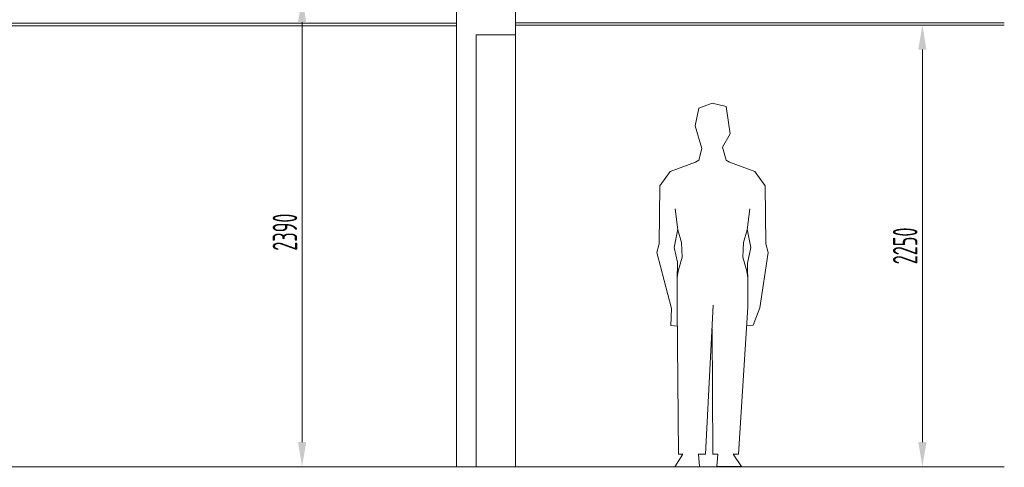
# Model space of a CAD drawing. Header units: millimetres. Extents: x 15940 to 92175, y -24684 to 227664.
# Tile 90 of 132: x 34558 to 39576, y 162373 to 164654. Entities that reach past the tile are written whole.
import ezdxf

# ---------------------------------------------------------------- set-up
doc = ezdxf.new("R2010")
doc.units = ezdxf.units.MM
doc.header["$LTSCALE"] = 0.05
doc.linetypes.add('phl_thick', pattern=[0])
doc.layers.get('0').update_dxf_attribs({"lineweight": 5})
doc.layers.add('UT_KOTY - DIMENZE', color=7, linetype='Continuous', lineweight=5)
doc.layers.add('VZT_50 POPIS - OBECNE', color=7, linetype='Continuous', lineweight=13)
doc.styles.add('ISOCP 2.5', font='isocp.shx', dxfattribs={"width": 0.6, "height": 2.5})

msp = doc.modelspace()

# ---------------------------------------------------------------- linework, layer by layer
for p, q in [((38019.3, 164203.7), (37999.7, 164113.5)), ((38086.4, 164228), (38019.3, 164203.7)), ((38159, 164212.3), (38086.4, 164228)), ((38178.5, 164072.7), (38159, 164212.3)), ((37999.7, 164113.5), (38035, 163997.1)), ((38140.4, 164003.7), (38178.5, 164072.7)), ((38018.3, 163938.1), (38035, 163997.1)), ((38159, 163938.1), (38140.4, 164003.7)), ((38001.6, 163928.2), (38018.3, 163938.1)), ((38175.6, 163928.2), (38159, 163938.1)), ((37872.6, 163880.4), (38001.6, 163928.2)), ((38304.7, 163880.4), (38175.6, 163928.2)), ((37819.7, 163808.2), (37872.6, 163880.4)), ((38357.5, 163808.2), (38304.7, 163880.4)), ((37816.9, 163512.6), (37819.7, 163808.2)), ((38360.4, 163512.6), (38357.5, 163808.2)), ((37897.6, 163690), (37911.3, 163583.2)), ((38279.7, 163690), (38266, 163583.2)), ((37911.4, 163587), (37893.1, 163493.5)), ((37911.3, 163583.2), (37930.4, 163518.8)), ((38266, 163583.2), (38246.8, 163518.8)), ((38265.9, 163587), (38284.1, 163493.5)), ((37805.3, 163468.5), (37816.9, 163512.6)), ((37893.1, 163493.5), (37909.8, 163418.4)), ((37930.4, 163518.8), (37933.6, 163444.4)), ((38246.8, 163518.8), (38243.7, 163444.4)), ((38284.1, 163493.5), (38267.5, 163414.2)), ((38372, 163468.5), (38360.4, 163512.6)), ((37880.1, 163181.6), (37805.3, 163468.5)), ((37914.2, 163372.4), (37933.6, 163444.4)), ((38263.1, 163372.4), (38243.7, 163444.4)), ((38329.5, 163185.5), (38372, 163468.5)), ((37909.8, 163418.4), (37908.9, 163325.8)), ((38267.5, 163414.2), (38268.4, 163300.7)), ((37908.8, 163189.3), (37908.9, 163338.4)), ((37908.9, 163338.4), (37914.2, 163372.4)), ((38268.4, 163338.4), (38263.1, 163372.4)), ((38268.5, 163189.3), (38268.4, 163338.4)), ((37875.9, 163096.5), (37880.1, 163181.6)), ((37908.8, 163189.3), (37915.8, 162439.5)), ((38053.6, 162439.5), (38092.6, 163199.3)), ((38221.4, 162439.5), (38268.5, 163189.3)), ((38296.6, 163098), (38329.5, 163185.5)), ((37909.7, 163092.6), (37875.9, 163096.5)), ((38262.8, 163094.2), (38296.6, 163098)), ((38086.5, 163079.2), (38089.9, 162439.5)), ((37937.1, 162439.5), (37897.2, 162376.5)), ((37915.8, 162439.5), (37937.1, 162439.5)), ((38017, 162439.5), (38053.6, 162439.5)), ((38017, 162439.5), (38022.5, 162377.6)), ((38089.9, 162439.5), (38115.3, 162439.5)), ((38115.3, 162439.5), (38111.5, 162378)), ((38193.4, 162439.5), (38221.4, 162439.5)), ((38193.4, 162439.5), (38236.9, 162376.9)), ((38111.5, 162378), (38236.9, 162376.9)), ((38022.5, 162377.6), (37897.2, 162376.5))]:
    msp.add_line(p, q)
at = {"layer": 'UT_KOTY - DIMENZE'}
for p, q in [((35997.1, 162501.5), (35997.1, 164641.5)), ((39158.3, 162501.5), (39158.3, 164501.3))]:
    msp.add_line(p, q, dxfattribs=at)
for points in [[(35976.3, 164641.5), (36018, 164641.5), (35997.1, 164766.5)], [(39137.4, 164501.3), (39179.1, 164501.3), (39158.3, 164626.3)], [(35976.3, 162501.5), (36018, 162501.5), (35997.1, 162376.5)], [(39137.4, 162501.5), (39179.1, 162501.5), (39158.3, 162376.5)]]:
    msp.add_solid(points, dxfattribs=at)
at = {"layer": 'VZT_50 POPIS - OBECNE', "color": 8, "linetype": 'phl_thick'}
for p, q in [((36784.4, 162376.5), (36784.4, 164704)), ((37084.1, 162373.3), (37084.1, 164704)), ((37084.3, 164576.5), (37084.3, 164704)), ((34384.1, 164635.8), (36784.4, 164635.8)), ((37084.3, 164638.8), (39575.8, 164638.8)), ((37084.3, 164638.8), (39575.8, 164638.8)), ((34384.1, 164623.3), (36784.4, 164623.3)), ((37084.3, 164626.3), (39575.8, 164626.3)), ((37084.3, 164626.3), (39575.8, 164626.3)), ((36884.3, 162376.5), (36884.3, 164576.5)), ((36884.3, 164576.5), (37084.3, 164576.5)), ((31836.7, 162376.5), (39575.8, 162376.5))]:
    msp.add_line(p, q, dxfattribs=at)

# ---------------------------------------------------------------- texts
at = {"layer": 'UT_KOTY - DIMENZE', "char_height": 125, "attachment_point": 5, "rotation": 90, "style": 'ISOCP 2.5'}
for s, insert in [('2390', (35909.6, 163571.5)), ('2250', (39070.7, 163501.4))]:
    msp.add_mtext(s, dxfattribs=dict(at, insert=insert))

doc.saveas('drawing.dxf')
